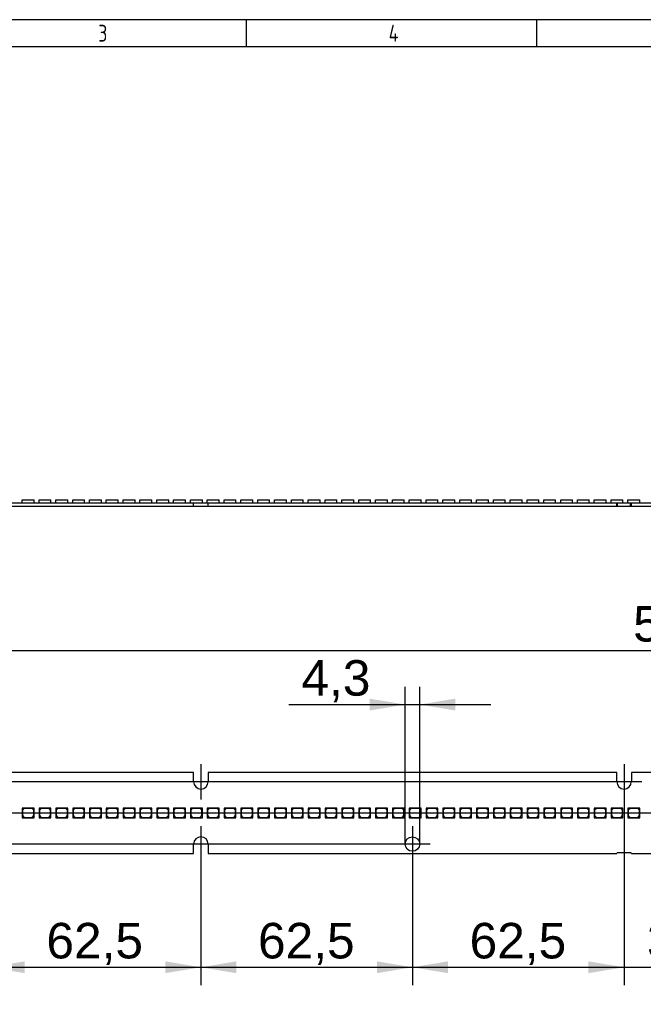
# Paper-space layout 'Layout1' of a CAD drawing. Header units: millimetres. Extents: x 0 to 406, y 0 to 285.
# Tile 3 of 6: x 115 to 207, y 139 to 285. Entities that reach past the tile are written whole.
import ezdxf
from ezdxf.enums import TextEntityAlignment as Align
from ezdxf.lldxf.tags import DXFTag

# ---------------------------------------------------------------- set-up
doc = ezdxf.new("R2010")
doc.units = ezdxf.units.MM
for name, color, linetype in [('10', 7, 'Continuous'), ('Default', 7, 'Continuous'), ('LINLED_560X24MM_', 7, 'Continuous')]:
    doc.layers.add(name, color=color, linetype=linetype)
doc.styles.add('SEACAD_Arial', font='arial.ttf')
doc.styles.add('SEACAD_Solid_Edge_ANSI', font='seans.ttf')
tags = doc.linetypes.add('CENTER2', pattern=[28.575, 19.05, -3.175, 3.175, -3.175]).pattern_tags.tags
tags[10:11] = [DXFTag(74, 4), DXFTag(75, 0), DXFTag(340, '0'), DXFTag(46, 0.0), DXFTag(50, 0.0), DXFTag(44, 0.0), DXFTag(45, 0.0)]
tags[8:9] = [DXFTag(74, 4), DXFTag(75, 0), DXFTag(340, '0'), DXFTag(46, 0.0), DXFTag(50, 0.0), DXFTag(44, 0.0), DXFTag(45, 0.0)]
tags[6:7] = [DXFTag(74, 4), DXFTag(75, 0), DXFTag(340, '0'), DXFTag(46, 0.0), DXFTag(50, 0.0), DXFTag(44, 0.0), DXFTag(45, 0.0)]
tags[4:5] = [DXFTag(74, 4), DXFTag(75, 0), DXFTag(340, '0'), DXFTag(46, 0.0), DXFTag(50, 0.0), DXFTag(44, 0.0), DXFTag(45, 0.0)]
doc.dimstyles.new('ISO', dxfattribs={"dimtxt": 5.25, "dimasz": 5.25, "dimexe": 2.625, "dimexo": 0, "dimgap": 1.3125, "dimtad": 1, "dimlfac": 2, "dimtxsty": 'SEACAD_Arial', "dimblk1": '_SE_FILLED', "dimblk2": '_SE_FILLED', "dimsah": 1, "dimcen": 2.625, "dimadec": 0, "dimazin": 0, "dimtfac": 0.5, "dimtdec": 3, "dimtmove": 0, "dimatfit": 3, "dimfxl": 1, "dimarcsym": 0})

# ---------------------------------------------------------------- blocks, each defined once
blk = doc.blocks.new('SE')
at = {"layer": 'LINLED_560X24MM_', "color": 7, "linetype": 'Continuous'}
for p, q in [((140.52, 173.35), (80.17, 173.35)), ((140.52, 171.95), (140.52, 173.35)), ((203.02, 173.35), (142.67, 173.35)), ((142.67, 173.35), (142.67, 171.95)), ((203.02, 171.95), (203.02, 173.35)), ((218.02, 173.35), (205.17, 173.35)), ((205.17, 173.35), (205.17, 171.95)), ((116.71, 168.05), (115.21, 168.05)), ((115.21, 168.05), (115.21, 166.65)), ((115.51, 168), (115.26, 167.75)), ((115.26, 167.75), (115.26, 166.95)), ((116.66, 168), (115.51, 168)), ((116.91, 167.75), (116.66, 168)), ((116.96, 168.05), (116.71, 168.05)), ((116.71, 168.05), (116.96, 167.8)), ((116.91, 166.95), (116.91, 167.75)), ((116.96, 167.8), (116.96, 168.05)), ((116.96, 166.65), (116.96, 167.8)), ((119.19, 168.05), (117.69, 168.05)), ((117.69, 168.05), (117.69, 166.65)), ((117.99, 168), (117.74, 167.75)), ((117.74, 167.75), (117.74, 166.95)), ((119.14, 168), (117.99, 168)), ((119.39, 167.75), (119.14, 168)), ((119.44, 168.05), (119.19, 168.05)), ((119.19, 168.05), (119.44, 167.8)), ((119.39, 166.95), (119.39, 167.75)), ((119.44, 167.8), (119.44, 168.05)), ((119.44, 166.65), (119.44, 167.8)), ((121.68, 168.05), (120.18, 168.05)), ((120.18, 168.05), (120.18, 166.65)), ((120.48, 168), (120.23, 167.75)), ((120.23, 167.75), (120.23, 166.95)), ((121.63, 168), (120.48, 168)), ((121.88, 167.75), (121.63, 168)), ((121.93, 168.05), (121.68, 168.05)), ((121.68, 168.05), (121.93, 167.8)), ((121.88, 166.95), (121.88, 167.75)), ((121.93, 167.8), (121.93, 168.05)), ((121.93, 166.65), (121.93, 167.8)), ((124.16, 168.05), (122.66, 168.05)), ((122.66, 168.05), (122.66, 166.65)), ((122.96, 168), (122.71, 167.75)), ((122.71, 167.75), (122.71, 166.95)), ((124.11, 168), (122.96, 168)), ((124.36, 167.75), (124.11, 168)), ((124.41, 168.05), (124.16, 168.05)), ((124.16, 168.05), (124.41, 167.8)), ((124.36, 166.95), (124.36, 167.75)), ((124.41, 167.8), (124.41, 168.05)), ((124.41, 166.65), (124.41, 167.8)), ((126.65, 168.05), (125.15, 168.05)), ((125.15, 168.05), (125.15, 166.65)), ((125.45, 168), (125.2, 167.75)), ((125.2, 167.75), (125.2, 166.95)), ((126.6, 168), (125.45, 168)), ((126.85, 167.75), (126.6, 168)), ((126.9, 168.05), (126.65, 168.05)), ((126.65, 168.05), (126.9, 167.8)), ((126.85, 166.95), (126.85, 167.75)), ((126.9, 167.8), (126.9, 168.05)), ((126.9, 166.65), (126.9, 167.8)), ((129.13, 168.05), (127.63, 168.05)), ((127.63, 168.05), (127.63, 166.65)), ((127.93, 168), (127.68, 167.75)), ((127.68, 167.75), (127.68, 166.95)), ((129.08, 168), (127.93, 168)), ((129.33, 167.75), (129.08, 168)), ((129.38, 168.05), (129.13, 168.05)), ((129.13, 168.05), (129.38, 167.8)), ((129.33, 166.95), (129.33, 167.75)), ((129.38, 167.8), (129.38, 168.05)), ((129.38, 166.65), (129.38, 167.8)), ((131.62, 168.05), (130.12, 168.05)), ((130.12, 168.05), (130.12, 166.65)), ((130.42, 168), (130.17, 167.75)), ((130.17, 167.75), (130.17, 166.95)), ((131.57, 168), (130.42, 168)), ((131.82, 167.75), (131.57, 168)), ((131.87, 168.05), (131.62, 168.05)), ((131.62, 168.05), (131.87, 167.8)), ((131.82, 166.95), (131.82, 167.75)), ((131.87, 167.8), (131.87, 168.05)), ((131.87, 166.65), (131.87, 167.8)), ((134.1, 168.05), (132.6, 168.05)), ((132.6, 168.05), (132.6, 166.65)), ((132.9, 168), (132.65, 167.75)), ((132.65, 167.75), (132.65, 166.95)), ((134.05, 168), (132.9, 168)), ((134.3, 167.75), (134.05, 168)), ((134.35, 168.05), (134.1, 168.05)), ((134.1, 168.05), (134.35, 167.8)), ((134.3, 166.95), (134.3, 167.75)), ((134.35, 167.8), (134.35, 168.05)), ((134.35, 166.65), (134.35, 167.8)), ((136.59, 168.05), (135.09, 168.05)), ((135.09, 168.05), (135.09, 166.65)), ((135.39, 168), (135.14, 167.75)), ((135.14, 167.75), (135.14, 166.95)), ((136.54, 168), (135.39, 168)), ((136.79, 167.75), (136.54, 168)), ((136.84, 168.05), (136.59, 168.05)), ((136.59, 168.05), (136.84, 167.8)), ((136.79, 166.95), (136.79, 167.75)), ((136.84, 167.8), (136.84, 168.05)), ((136.84, 166.65), (136.84, 167.8)), ((139.07, 168.05), (137.57, 168.05)), ((137.57, 168.05), (137.57, 166.65)), ((137.87, 168), (137.62, 167.75)), ((137.62, 167.75), (137.62, 166.95)), ((139.02, 168), (137.87, 168)), ((139.27, 167.75), (139.02, 168)), ((139.32, 168.05), (139.07, 168.05)), ((139.07, 168.05), (139.32, 167.8)), ((139.27, 166.95), (139.27, 167.75)), ((139.32, 167.8), (139.32, 168.05)), ((139.32, 166.65), (139.32, 167.8)), ((141.56, 168.05), (140.06, 168.05)), ((140.06, 168.05), (140.06, 166.65)), ((140.36, 168), (140.11, 167.75)), ((140.11, 167.75), (140.11, 166.95)), ((141.51, 168), (140.36, 168)), ((141.76, 167.75), (141.51, 168)), ((141.81, 168.05), (141.56, 168.05)), ((141.56, 168.05), (141.81, 167.8)), ((141.76, 166.95), (141.76, 167.75)), ((141.81, 167.8), (141.81, 168.05)), ((141.81, 166.65), (141.81, 167.8)), ((144.04, 168.05), (142.54, 168.05)), ((142.54, 168.05), (142.54, 166.65)), ((142.84, 168), (142.59, 167.75)), ((142.59, 167.75), (142.59, 166.95)), ((143.99, 168), (142.84, 168)), ((144.24, 167.75), (143.99, 168)), ((144.29, 168.05), (144.04, 168.05)), ((144.04, 168.05), (144.29, 167.8)), ((144.24, 166.95), (144.24, 167.75)), ((144.29, 167.8), (144.29, 168.05)), ((144.29, 166.65), (144.29, 167.8)), ((146.53, 168.05), (145.03, 168.05)), ((145.03, 168.05), (145.03, 166.65)), ((145.33, 168), (145.08, 167.75)), ((145.08, 167.75), (145.08, 166.95)), ((146.48, 168), (145.33, 168)), ((146.73, 167.75), (146.48, 168)), ((146.78, 168.05), (146.53, 168.05)), ((146.53, 168.05), (146.78, 167.8)), ((146.73, 166.95), (146.73, 167.75)), ((146.78, 167.8), (146.78, 168.05)), ((146.78, 166.65), (146.78, 167.8)), ((149.01, 168.05), (147.51, 168.05)), ((147.51, 168.05), (147.51, 166.65)), ((147.81, 168), (147.56, 167.75)), ((147.56, 167.75), (147.56, 166.95)), ((148.96, 168), (147.81, 168)), ((149.21, 167.75), (148.96, 168)), ((149.26, 168.05), (149.01, 168.05)), ((149.01, 168.05), (149.26, 167.8)), ((149.21, 166.95), (149.21, 167.75)), ((149.26, 167.8), (149.26, 168.05)), ((149.26, 166.65), (149.26, 167.8)), ((151.5, 168.05), (150, 168.05)), ((150, 168.05), (150, 166.65)), ((150.3, 168), (150.05, 167.75)), ((150.05, 167.75), (150.05, 166.95)), ((151.45, 168), (150.3, 168)), ((151.7, 167.75), (151.45, 168)), ((151.75, 168.05), (151.5, 168.05)), ((151.5, 168.05), (151.75, 167.8)), ((151.7, 166.95), (151.7, 167.75)), ((151.75, 167.8), (151.75, 168.05)), ((151.75, 166.65), (151.75, 167.8)), ((153.98, 168.05), (152.48, 168.05)), ((152.48, 168.05), (152.48, 166.65)), ((152.78, 168), (152.53, 167.75)), ((152.53, 167.75), (152.53, 166.95)), ((153.93, 168), (152.78, 168)), ((154.18, 167.75), (153.93, 168)), ((154.23, 168.05), (153.98, 168.05)), ((153.98, 168.05), (154.23, 167.8)), ((154.18, 166.95), (154.18, 167.75)), ((154.23, 167.8), (154.23, 168.05)), ((154.23, 166.65), (154.23, 167.8)), ((156.47, 168.05), (154.97, 168.05)), ((154.97, 168.05), (154.97, 166.65)), ((155.27, 168), (155.02, 167.75)), ((155.02, 167.75), (155.02, 166.95)), ((156.42, 168), (155.27, 168)), ((156.67, 167.75), (156.42, 168)), ((156.72, 168.05), (156.47, 168.05)), ((156.47, 168.05), (156.72, 167.8)), ((156.67, 166.95), (156.67, 167.75)), ((156.72, 167.8), (156.72, 168.05)), ((156.72, 166.65), (156.72, 167.8)), ((158.95, 168.05), (157.45, 168.05)), ((157.45, 168.05), (157.45, 166.65)), ((157.75, 168), (157.5, 167.75)), ((157.5, 167.75), (157.5, 166.95)), ((158.9, 168), (157.75, 168)), ((159.15, 167.75), (158.9, 168)), ((159.2, 168.05), (158.95, 168.05)), ((158.95, 168.05), (159.2, 167.8)), ((159.15, 166.95), (159.15, 167.75)), ((159.2, 167.8), (159.2, 168.05)), ((159.2, 166.65), (159.2, 167.8)), ((161.44, 168.05), (159.94, 168.05)), ((159.94, 168.05), (159.94, 166.65)), ((160.24, 168), (159.99, 167.75)), ((159.99, 167.75), (159.99, 166.95)), ((161.39, 168), (160.24, 168)), ((161.64, 167.75), (161.39, 168)), ((161.69, 168.05), (161.44, 168.05)), ((161.44, 168.05), (161.69, 167.8)), ((161.64, 166.95), (161.64, 167.75)), ((161.69, 167.8), (161.69, 168.05)), ((161.69, 166.65), (161.69, 167.8)), ((163.92, 168.05), (162.42, 168.05)), ((162.42, 168.05), (162.42, 166.65)), ((162.72, 168), (162.47, 167.75)), ((162.47, 167.75), (162.47, 166.95)), ((163.87, 168), (162.72, 168)), ((164.12, 167.75), (163.87, 168)), ((164.17, 168.05), (163.92, 168.05)), ((163.92, 168.05), (164.17, 167.8)), ((164.12, 166.95), (164.12, 167.75)), ((164.17, 167.8), (164.17, 168.05)), ((164.17, 166.65), (164.17, 167.8)), ((166.41, 168.05), (164.91, 168.05)), ((164.91, 168.05), (164.91, 166.65)), ((165.21, 168), (164.96, 167.75)), ((164.96, 167.75), (164.96, 166.95)), ((166.36, 168), (165.21, 168)), ((166.61, 167.75), (166.36, 168)), ((166.66, 168.05), (166.41, 168.05)), ((166.41, 168.05), (166.66, 167.8)), ((166.61, 166.95), (166.61, 167.75)), ((166.66, 167.8), (166.66, 168.05)), ((166.66, 166.65), (166.66, 167.8)), ((168.89, 168.05), (167.39, 168.05)), ((167.39, 168.05), (167.39, 166.65)), ((167.69, 168), (167.44, 167.75)), ((167.44, 167.75), (167.44, 166.95)), ((168.84, 168), (167.69, 168)), ((169.09, 167.75), (168.84, 168)), ((169.14, 168.05), (168.89, 168.05)), ((168.89, 168.05), (169.14, 167.8)), ((169.09, 166.95), (169.09, 167.75)), ((169.14, 167.8), (169.14, 168.05)), ((169.14, 166.65), (169.14, 167.8)), ((171.38, 168.05), (169.88, 168.05)), ((169.88, 168.05), (169.88, 166.65)), ((170.18, 168), (169.93, 167.75)), ((169.93, 167.75), (169.93, 166.95)), ((171.33, 168), (170.18, 168)), ((171.58, 167.75), (171.33, 168)), ((171.63, 168.05), (171.38, 168.05)), ((171.38, 168.05), (171.63, 167.8)), ((171.58, 166.95), (171.58, 167.75)), ((171.63, 167.8), (171.63, 168.05)), ((171.63, 166.65), (171.63, 167.8)), ((173.86, 168.05), (172.36, 168.05)), ((172.36, 168.05), (172.36, 166.65)), ((172.66, 168), (172.41, 167.75)), ((172.41, 167.75), (172.41, 166.95)), ((173.81, 168), (172.66, 168)), ((174.06, 167.75), (173.81, 168)), ((174.11, 168.05), (173.86, 168.05)), ((173.86, 168.05), (174.11, 167.8)), ((174.06, 166.95), (174.06, 167.75)), ((174.11, 167.8), (174.11, 168.05)), ((174.11, 166.65), (174.11, 167.8)), ((176.35, 168.05), (174.85, 168.05)), ((174.85, 168.05), (174.85, 166.65)), ((175.15, 168), (174.9, 167.75)), ((174.9, 167.75), (174.9, 166.95)), ((176.3, 168), (175.15, 168)), ((176.55, 167.75), (176.3, 168)), ((176.6, 168.05), (176.35, 168.05)), ((176.35, 168.05), (176.6, 167.8)), ((176.55, 166.95), (176.55, 167.75)), ((176.6, 167.8), (176.6, 168.05)), ((176.6, 166.65), (176.6, 167.8)), ((178.83, 168.05), (177.33, 168.05)), ((177.33, 168.05), (177.33, 166.65)), ((177.63, 168), (177.38, 167.75)), ((177.38, 167.75), (177.38, 166.95)), ((178.78, 168), (177.63, 168)), ((179.03, 167.75), (178.78, 168)), ((179.08, 168.05), (178.83, 168.05)), ((178.83, 168.05), (179.08, 167.8)), ((179.03, 166.95), (179.03, 167.75)), ((179.08, 167.8), (179.08, 168.05)), ((179.08, 166.65), (179.08, 167.8)), ((181.32, 168.05), (179.82, 168.05)), ((179.82, 168.05), (179.82, 166.65)), ((180.12, 168), (179.87, 167.75)), ((179.87, 167.75), (179.87, 166.95)), ((181.27, 168), (180.12, 168)), ((181.52, 167.75), (181.27, 168)), ((181.57, 168.05), (181.32, 168.05)), ((181.32, 168.05), (181.57, 167.8)), ((181.52, 166.95), (181.52, 167.75)), ((181.57, 167.8), (181.57, 168.05)), ((181.57, 166.65), (181.57, 167.8)), ((183.8, 168.05), (182.3, 168.05)), ((182.3, 168.05), (182.3, 166.65)), ((182.6, 168), (182.35, 167.75)), ((182.35, 167.75), (182.35, 166.95)), ((183.75, 168), (182.6, 168)), ((184, 167.75), (183.75, 168)), ((184.05, 168.05), (183.8, 168.05)), ((183.8, 168.05), (184.05, 167.8)), ((184, 166.95), (184, 167.75)), ((184.05, 167.8), (184.05, 168.05)), ((184.05, 166.65), (184.05, 167.8)), ((186.29, 168.05), (184.79, 168.05)), ((184.79, 168.05), (184.79, 166.65)), ((185.09, 168), (184.84, 167.75)), ((184.84, 167.75), (184.84, 166.95)), ((186.24, 168), (185.09, 168)), ((186.49, 167.75), (186.24, 168)), ((186.54, 168.05), (186.29, 168.05)), ((186.29, 168.05), (186.54, 167.8)), ((186.49, 166.95), (186.49, 167.75)), ((186.54, 167.8), (186.54, 168.05)), ((186.54, 166.65), (186.54, 167.8)), ((188.77, 168.05), (187.27, 168.05)), ((187.27, 168.05), (187.27, 166.65)), ((187.57, 168), (187.32, 167.75)), ((187.32, 167.75), (187.32, 166.95)), ((188.72, 168), (187.57, 168)), ((188.97, 167.75), (188.72, 168)), ((189.02, 168.05), (188.77, 168.05)), ((188.77, 168.05), (189.02, 167.8)), ((188.97, 166.95), (188.97, 167.75)), ((189.02, 167.8), (189.02, 168.05)), ((189.02, 166.65), (189.02, 167.8)), ((191.26, 168.05), (189.76, 168.05)), ((189.76, 168.05), (189.76, 166.65)), ((190.06, 168), (189.81, 167.75)), ((189.81, 167.75), (189.81, 166.95)), ((191.21, 168), (190.06, 168)), ((191.46, 167.75), (191.21, 168)), ((191.51, 168.05), (191.26, 168.05)), ((191.26, 168.05), (191.51, 167.8)), ((191.46, 166.95), (191.46, 167.75)), ((191.51, 167.8), (191.51, 168.05)), ((191.51, 166.65), (191.51, 167.8)), ((193.74, 168.05), (192.24, 168.05)), ((192.24, 168.05), (192.24, 166.65)), ((192.54, 168), (192.29, 167.75)), ((192.29, 167.75), (192.29, 166.95)), ((193.69, 168), (192.54, 168)), ((193.94, 167.75), (193.69, 168)), ((193.99, 168.05), (193.74, 168.05)), ((193.74, 168.05), (193.99, 167.8)), ((193.94, 166.95), (193.94, 167.75)), ((193.99, 167.8), (193.99, 168.05)), ((193.99, 166.65), (193.99, 167.8)), ((196.23, 168.05), (194.73, 168.05)), ((194.73, 168.05), (194.73, 166.65)), ((195.03, 168), (194.78, 167.75)), ((194.78, 167.75), (194.78, 166.95)), ((196.18, 168), (195.03, 168)), ((196.43, 167.75), (196.18, 168)), ((196.48, 168.05), (196.23, 168.05)), ((196.23, 168.05), (196.48, 167.8)), ((196.43, 166.95), (196.43, 167.75)), ((196.48, 167.8), (196.48, 168.05)), ((196.48, 166.65), (196.48, 167.8)), ((198.71, 168.05), (197.21, 168.05)), ((197.21, 168.05), (197.21, 166.65)), ((197.51, 168), (197.26, 167.75)), ((197.26, 167.75), (197.26, 166.95)), ((198.66, 168), (197.51, 168)), ((198.91, 167.75), (198.66, 168)), ((198.96, 168.05), (198.71, 168.05)), ((198.71, 168.05), (198.96, 167.8)), ((198.91, 166.95), (198.91, 167.75)), ((198.96, 167.8), (198.96, 168.05)), ((198.96, 166.65), (198.96, 167.8)), ((201.2, 168.05), (199.7, 168.05)), ((199.7, 168.05), (199.7, 166.65)), ((200, 168), (199.75, 167.75)), ((199.75, 167.75), (199.75, 166.95)), ((201.15, 168), (200, 168)), ((201.4, 167.75), (201.15, 168)), ((201.45, 168.05), (201.2, 168.05)), ((201.2, 168.05), (201.45, 167.8)), ((201.4, 166.95), (201.4, 167.75)), ((201.45, 167.8), (201.45, 168.05)), ((201.45, 166.65), (201.45, 167.8)), ((203.68, 168.05), (202.18, 168.05)), ((202.18, 168.05), (202.18, 166.65)), ((202.48, 168), (202.23, 167.75)), ((202.23, 167.75), (202.23, 166.95)), ((203.63, 168), (202.48, 168)), ((203.88, 167.75), (203.63, 168)), ((203.93, 168.05), (203.68, 168.05)), ((203.68, 168.05), (203.93, 167.8)), ((203.88, 166.95), (203.88, 167.75)), ((203.93, 167.8), (203.93, 168.05)), ((203.93, 166.65), (203.93, 167.8)), ((206.17, 168.05), (204.67, 168.05)), ((204.67, 168.05), (204.67, 166.65)), ((204.97, 168), (204.72, 167.75)), ((204.72, 167.75), (204.72, 166.95)), ((206.12, 168), (204.97, 168)), ((206.37, 167.75), (206.12, 168)), ((206.42, 168.05), (206.17, 168.05)), ((206.17, 168.05), (206.42, 167.8)), ((206.37, 166.95), (206.37, 167.75)), ((206.42, 167.8), (206.42, 168.05)), ((206.42, 166.65), (206.42, 167.8)), ((115.21, 166.65), (116.96, 166.65)), ((115.26, 166.95), (115.51, 166.7)), ((115.51, 166.7), (116.66, 166.7)), ((116.66, 166.7), (116.91, 166.95)), ((117.69, 166.65), (119.44, 166.65)), ((117.74, 166.95), (117.99, 166.7)), ((117.99, 166.7), (119.14, 166.7)), ((119.14, 166.7), (119.39, 166.95)), ((120.18, 166.65), (121.93, 166.65)), ((120.23, 166.95), (120.48, 166.7)), ((120.48, 166.7), (121.63, 166.7)), ((121.63, 166.7), (121.88, 166.95)), ((122.66, 166.65), (124.41, 166.65)), ((122.71, 166.95), (122.96, 166.7)), ((122.96, 166.7), (124.11, 166.7)), ((124.11, 166.7), (124.36, 166.95)), ((125.15, 166.65), (126.9, 166.65)), ((125.2, 166.95), (125.45, 166.7)), ((125.45, 166.7), (126.6, 166.7)), ((126.6, 166.7), (126.85, 166.95)), ((127.63, 166.65), (129.38, 166.65)), ((127.68, 166.95), (127.93, 166.7)), ((127.93, 166.7), (129.08, 166.7)), ((129.08, 166.7), (129.33, 166.95)), ((130.12, 166.65), (131.87, 166.65)), ((130.17, 166.95), (130.42, 166.7)), ((130.42, 166.7), (131.57, 166.7)), ((131.57, 166.7), (131.82, 166.95)), ((132.6, 166.65), (134.35, 166.65)), ((132.65, 166.95), (132.9, 166.7)), ((132.9, 166.7), (134.05, 166.7)), ((134.05, 166.7), (134.3, 166.95)), ((135.09, 166.65), (136.84, 166.65)), ((135.14, 166.95), (135.39, 166.7)), ((135.39, 166.7), (136.54, 166.7)), ((136.54, 166.7), (136.79, 166.95)), ((137.57, 166.65), (139.32, 166.65)), ((137.62, 166.95), (137.87, 166.7)), ((137.87, 166.7), (139.02, 166.7)), ((139.02, 166.7), (139.27, 166.95)), ((140.06, 166.65), (141.81, 166.65)), ((140.11, 166.95), (140.36, 166.7)), ((140.36, 166.7), (141.51, 166.7)), ((141.51, 166.7), (141.76, 166.95)), ((142.54, 166.65), (144.29, 166.65)), ((142.59, 166.95), (142.84, 166.7)), ((142.84, 166.7), (143.99, 166.7)), ((143.99, 166.7), (144.24, 166.95)), ((145.03, 166.65), (146.78, 166.65)), ((145.08, 166.95), (145.33, 166.7)), ((145.33, 166.7), (146.48, 166.7)), ((146.48, 166.7), (146.73, 166.95)), ((147.51, 166.65), (149.26, 166.65)), ((147.56, 166.95), (147.81, 166.7)), ((147.81, 166.7), (148.96, 166.7)), ((148.96, 166.7), (149.21, 166.95)), ((150, 166.65), (151.75, 166.65)), ((150.05, 166.95), (150.3, 166.7)), ((150.3, 166.7), (151.45, 166.7)), ((151.45, 166.7), (151.7, 166.95)), ((152.48, 166.65), (154.23, 166.65)), ((152.53, 166.95), (152.78, 166.7)), ((152.78, 166.7), (153.93, 166.7)), ((153.93, 166.7), (154.18, 166.95)), ((154.97, 166.65), (156.72, 166.65)), ((155.02, 166.95), (155.27, 166.7)), ((155.27, 166.7), (156.42, 166.7)), ((156.42, 166.7), (156.67, 166.95)), ((157.45, 166.65), (159.2, 166.65)), ((157.5, 166.95), (157.75, 166.7)), ((157.75, 166.7), (158.9, 166.7)), ((158.9, 166.7), (159.15, 166.95)), ((159.94, 166.65), (161.69, 166.65)), ((159.99, 166.95), (160.24, 166.7)), ((160.24, 166.7), (161.39, 166.7)), ((161.39, 166.7), (161.64, 166.95)), ((162.42, 166.65), (164.17, 166.65)), ((162.47, 166.95), (162.72, 166.7)), ((162.72, 166.7), (163.87, 166.7)), ((163.87, 166.7), (164.12, 166.95)), ((164.91, 166.65), (166.66, 166.65)), ((164.96, 166.95), (165.21, 166.7)), ((165.21, 166.7), (166.36, 166.7)), ((166.36, 166.7), (166.61, 166.95)), ((167.39, 166.65), (169.14, 166.65)), ((167.44, 166.95), (167.69, 166.7)), ((167.69, 166.7), (168.84, 166.7)), ((168.84, 166.7), (169.09, 166.95)), ((169.88, 166.65), (171.63, 166.65)), ((169.93, 166.95), (170.18, 166.7)), ((170.18, 166.7), (171.33, 166.7)), ((171.33, 166.7), (171.58, 166.95)), ((172.36, 166.65), (174.11, 166.65)), ((172.41, 166.95), (172.66, 166.7)), ((172.66, 166.7), (173.81, 166.7)), ((173.81, 166.7), (174.06, 166.95)), ((174.85, 166.65), (176.6, 166.65)), ((174.9, 166.95), (175.15, 166.7)), ((175.15, 166.7), (176.3, 166.7)), ((176.3, 166.7), (176.55, 166.95)), ((177.33, 166.65), (179.08, 166.65)), ((177.38, 166.95), (177.63, 166.7)), ((177.63, 166.7), (178.78, 166.7)), ((178.78, 166.7), (179.03, 166.95)), ((179.82, 166.65), (181.57, 166.65)), ((179.87, 166.95), (180.12, 166.7)), ((180.12, 166.7), (181.27, 166.7)), ((181.27, 166.7), (181.52, 166.95)), ((182.3, 166.65), (184.05, 166.65)), ((182.35, 166.95), (182.6, 166.7)), ((182.6, 166.7), (183.75, 166.7)), ((183.75, 166.7), (184, 166.95)), ((184.79, 166.65), (186.54, 166.65)), ((184.84, 166.95), (185.09, 166.7)), ((185.09, 166.7), (186.24, 166.7)), ((186.24, 166.7), (186.49, 166.95)), ((187.27, 166.65), (189.02, 166.65)), ((187.32, 166.95), (187.57, 166.7)), ((187.57, 166.7), (188.72, 166.7)), ((188.72, 166.7), (188.97, 166.95)), ((189.76, 166.65), (191.51, 166.65)), ((189.81, 166.95), (190.06, 166.7)), ((190.06, 166.7), (191.21, 166.7)), ((191.21, 166.7), (191.46, 166.95)), ((192.24, 166.65), (193.99, 166.65)), ((192.29, 166.95), (192.54, 166.7)), ((192.54, 166.7), (193.69, 166.7)), ((193.69, 166.7), (193.94, 166.95)), ((194.73, 166.65), (196.48, 166.65)), ((194.78, 166.95), (195.03, 166.7)), ((195.03, 166.7), (196.18, 166.7)), ((196.18, 166.7), (196.43, 166.95)), ((197.21, 166.65), (198.96, 166.65)), ((197.26, 166.95), (197.51, 166.7)), ((197.51, 166.7), (198.66, 166.7)), ((198.66, 166.7), (198.91, 166.95)), ((199.7, 166.65), (201.45, 166.65)), ((199.75, 166.95), (200, 166.7)), ((200, 166.7), (201.15, 166.7)), ((201.15, 166.7), (201.4, 166.95)), ((202.18, 166.65), (203.93, 166.65)), ((202.23, 166.95), (202.48, 166.7)), ((202.48, 166.7), (203.63, 166.7)), ((203.63, 166.7), (203.88, 166.95)), ((204.67, 166.65), (206.42, 166.65)), ((204.72, 166.95), (204.97, 166.7)), ((204.97, 166.7), (206.12, 166.7)), ((206.12, 166.7), (206.37, 166.95)), ((140.52, 161.35), (140.52, 162.75)), ((142.67, 162.75), (142.67, 161.35)), ((80.17, 161.35), (140.52, 161.35)), ((142.67, 161.35), (203.02, 161.35)), ((203.14, 161.48), (205.04, 161.48)), ((205.17, 161.35), (218.02, 161.35))]:
    blk.add_line(p, q, dxfattribs=at)
blk.add_circle((172.84, 162.75), 1.07, dxfattribs=at)
for centre, radius, start, end in [((141.59, 171.95), 1.08, 180, 0), ((204.09, 171.95), 1.07, 180, 0), ((141.59, 162.75), 1.08, 0, 180), ((203.14, 161.35), 0.125, 90, 180), ((205.04, 161.35), 0.125, 0, 90)]:
    blk.add_arc(centre, radius, start, end, dxfattribs=at)
blk = doc.blocks.new('SE1')
at = {"layer": 'LINLED_560X24MM_', "color": 7, "linetype": 'Continuous'}
for p, q in [((80.17, 213.19), (140.52, 213.19)), ((80.17, 212.69), (140.52, 212.69)), ((115.21, 213.64), (116.96, 213.64)), ((115.21, 213.19), (115.21, 213.64)), ((116.96, 213.19), (116.96, 213.64)), ((117.69, 213.64), (119.44, 213.64)), ((117.69, 213.19), (117.69, 213.64)), ((119.44, 213.19), (119.44, 213.64)), ((120.18, 213.64), (121.93, 213.64)), ((120.18, 213.19), (120.18, 213.64)), ((121.93, 213.19), (121.93, 213.64)), ((122.66, 213.64), (124.41, 213.64)), ((122.66, 213.19), (122.66, 213.64)), ((124.41, 213.19), (124.41, 213.64)), ((125.15, 213.64), (126.9, 213.64)), ((125.15, 213.19), (125.15, 213.64)), ((126.9, 213.19), (126.9, 213.64)), ((127.63, 213.64), (129.38, 213.64)), ((127.63, 213.19), (127.63, 213.64)), ((129.38, 213.19), (129.38, 213.64)), ((130.12, 213.64), (131.87, 213.64)), ((130.12, 213.19), (130.12, 213.64)), ((131.87, 213.19), (131.87, 213.64)), ((132.6, 213.64), (134.35, 213.64)), ((132.6, 213.19), (132.6, 213.64)), ((134.35, 213.19), (134.35, 213.64)), ((135.09, 213.64), (136.84, 213.64)), ((135.09, 213.19), (135.09, 213.64)), ((136.84, 213.19), (136.84, 213.64)), ((137.57, 213.64), (139.32, 213.64)), ((137.57, 213.19), (137.57, 213.64)), ((139.32, 213.19), (139.32, 213.64)), ((140.06, 213.64), (141.81, 213.64)), ((140.06, 213.19), (140.06, 213.64)), ((140.52, 212.69), (140.52, 213.19)), ((140.52, 213.19), (142.67, 213.19)), ((140.52, 212.69), (142.67, 212.69)), ((141.81, 213.19), (141.81, 213.64)), ((142.54, 213.64), (144.29, 213.64)), ((142.54, 213.19), (142.54, 213.64)), ((142.67, 212.69), (142.67, 213.19)), ((142.67, 213.19), (203.02, 213.19)), ((142.67, 212.69), (203.02, 212.69)), ((144.29, 213.19), (144.29, 213.64)), ((145.03, 213.64), (146.78, 213.64)), ((145.03, 213.19), (145.03, 213.64)), ((146.78, 213.19), (146.78, 213.64)), ((147.51, 213.64), (149.26, 213.64)), ((147.51, 213.19), (147.51, 213.64)), ((149.26, 213.19), (149.26, 213.64)), ((150, 213.64), (151.75, 213.64)), ((150, 213.19), (150, 213.64)), ((151.75, 213.19), (151.75, 213.64)), ((152.48, 213.64), (154.23, 213.64)), ((152.48, 213.19), (152.48, 213.64)), ((154.23, 213.19), (154.23, 213.64)), ((154.97, 213.64), (156.72, 213.64)), ((154.97, 213.19), (154.97, 213.64)), ((156.72, 213.19), (156.72, 213.64)), ((157.45, 213.64), (159.2, 213.64)), ((157.45, 213.19), (157.45, 213.64)), ((159.2, 213.19), (159.2, 213.64)), ((159.94, 213.64), (161.69, 213.64)), ((159.94, 213.19), (159.94, 213.64)), ((161.69, 213.19), (161.69, 213.64)), ((162.42, 213.64), (164.17, 213.64)), ((162.42, 213.19), (162.42, 213.64)), ((164.17, 213.19), (164.17, 213.64)), ((164.91, 213.64), (166.66, 213.64)), ((164.91, 213.19), (164.91, 213.64)), ((166.66, 213.19), (166.66, 213.64)), ((167.39, 213.64), (169.14, 213.64)), ((167.39, 213.19), (167.39, 213.64)), ((169.14, 213.19), (169.14, 213.64)), ((169.88, 213.64), (171.63, 213.64)), ((169.88, 213.19), (169.88, 213.64)), ((171.63, 213.19), (171.63, 213.64)), ((172.36, 213.64), (174.11, 213.64)), ((172.36, 213.19), (172.36, 213.64)), ((174.11, 213.19), (174.11, 213.64)), ((174.85, 213.64), (176.6, 213.64)), ((174.85, 213.19), (174.85, 213.64)), ((176.6, 213.19), (176.6, 213.64)), ((177.33, 213.64), (179.08, 213.64)), ((177.33, 213.19), (177.33, 213.64)), ((179.08, 213.19), (179.08, 213.64)), ((179.82, 213.64), (181.57, 213.64)), ((179.82, 213.19), (179.82, 213.64)), ((181.57, 213.19), (181.57, 213.64)), ((182.3, 213.64), (184.05, 213.64)), ((182.3, 213.19), (182.3, 213.64)), ((184.05, 213.19), (184.05, 213.64)), ((184.79, 213.64), (186.54, 213.64)), ((184.79, 213.19), (184.79, 213.64)), ((186.54, 213.19), (186.54, 213.64)), ((187.27, 213.64), (189.02, 213.64)), ((187.27, 213.19), (187.27, 213.64)), ((189.02, 213.19), (189.02, 213.64)), ((189.76, 213.64), (191.51, 213.64)), ((189.76, 213.19), (189.76, 213.64)), ((191.51, 213.19), (191.51, 213.64)), ((192.24, 213.64), (193.99, 213.64)), ((192.24, 213.19), (192.24, 213.64)), ((193.99, 213.19), (193.99, 213.64)), ((194.73, 213.64), (196.48, 213.64)), ((194.73, 213.19), (194.73, 213.64)), ((196.48, 213.19), (196.48, 213.64)), ((197.21, 213.64), (198.96, 213.64)), ((197.21, 213.19), (197.21, 213.64)), ((198.96, 213.19), (198.96, 213.64)), ((199.7, 213.64), (201.45, 213.64)), ((199.7, 213.19), (199.7, 213.64)), ((201.45, 213.19), (201.45, 213.64)), ((202.18, 213.64), (203.93, 213.64)), ((202.18, 213.19), (202.18, 213.64)), ((203.02, 212.69), (203.02, 213.19)), ((203.02, 213.19), (203.14, 213.19)), ((203.02, 212.69), (203.14, 212.69)), ((203.14, 212.69), (203.14, 213.19)), ((203.14, 213.19), (205.04, 213.19)), ((203.14, 212.69), (205.04, 212.69)), ((203.93, 213.19), (203.93, 213.64)), ((204.67, 213.64), (206.42, 213.64)), ((204.67, 213.19), (204.67, 213.64)), ((205.04, 212.69), (205.04, 213.19)), ((205.04, 213.19), (205.17, 213.19)), ((205.04, 212.69), (205.17, 212.69)), ((205.17, 212.69), (205.17, 213.19)), ((205.17, 213.19), (218.02, 213.19)), ((205.17, 212.69), (218.02, 212.69)), ((206.42, 213.19), (206.42, 213.64))]:
    blk.add_line(p, q, dxfattribs=at)
blk = doc.blocks.new('SEANNOT_GROUP')
at = {"layer": 'Default', "color": 7, "linetype": 'CENTER2'}
for p, q in [((141.59, 174.58), (141.59, 169.33)), ((144.22, 171.95), (138.97, 171.95))]:
    blk.add_line(p, q, dxfattribs=at)
blk = doc.blocks.new('SEANNOT_GROUP1')
at = {"layer": 'Default', "color": 7, "linetype": 'CENTER2'}
for p, q in [((141.59, 165.38), (141.59, 160.13)), ((144.22, 162.75), (138.97, 162.75))]:
    blk.add_line(p, q, dxfattribs=at)
blk = doc.blocks.new('SEANNOT_GROUP2')
at = {"layer": 'Default', "color": 7, "linetype": 'CENTER2'}
for p, q in [((172.84, 165.38), (172.84, 160.13)), ((175.47, 162.75), (170.22, 162.75))]:
    blk.add_line(p, q, dxfattribs=at)
blk = doc.blocks.new('SEANNOT_GROUP3')
at = {"layer": 'Default', "color": 7, "linetype": 'CENTER2'}
for p, q in [((204.09, 174.58), (204.09, 169.33)), ((206.72, 171.95), (201.47, 171.95))]:
    blk.add_line(p, q, dxfattribs=at)
blk = doc.blocks.new('DMBLK98')
at = {"layer": 'Default', "linetype": 'Continuous'}
for points in [[(166.52, 184.24), (166.52, 182.49), (171.77, 183.37)], [(179.17, 184.24), (173.92, 183.37), (179.17, 182.49)]]:
    blk.add_hatch(color=7, dxfattribs=at).paths.add_polyline_path(points)
at = {"layer": 'Default', "color": 7, "linetype": 'Continuous'}
for p, q in [((171.77, 162.75), (171.77, 185.99)), ((173.92, 162.75), (173.92, 185.99)), ((154.6, 183.37), (184.42, 183.37))]:
    blk.add_line(p, q, dxfattribs=at)
at = {"layer": 'Default', "color": 7, "linetype": 'Continuous', "style": 'SEACAD_Arial'}
blk.add_text('4,3', height=5.25, dxfattribs=at).set_placement((156.44, 189.93), align=Align.TOP_LEFT)
blk = doc.blocks.new('_SE_FILLED')
at = {"color": 0}
blk.add_line((0, 0), (-1, 0), dxfattribs=at)
blk.add_solid([(0, 0), (-1, -0.1665), (-1, 0.1665), (0, 0)], dxfattribs=at)
blk = doc.blocks.new('DMBLK99')
at = {"layer": 'Default', "linetype": 'Continuous'}
for points in [[(76.84, 192.24), (71.59, 191.37), (76.84, 190.49)], [(346.34, 192.24), (346.34, 190.49), (351.59, 191.37)]]:
    blk.add_hatch(color=7, dxfattribs=at).paths.add_polyline_path(points)
at = {"layer": 'Default', "color": 7, "linetype": 'Continuous'}
for p, q in [((71.59, 173.35), (71.59, 193.99)), ((351.59, 167.35), (351.59, 193.99)), ((71.59, 191.37), (351.59, 191.37))]:
    blk.add_line(p, q, dxfattribs=at)
at = {"layer": 'Default', "color": 7, "linetype": 'Continuous', "style": 'SEACAD_Arial'}
blk.add_text('560', height=5.25, dxfattribs=at).set_placement((205.43, 197.93), align=Align.TOP_LEFT)
blk = doc.blocks.new('DMBLK101')
at = {"layer": 'Default', "linetype": 'Continuous'}
for points in [[(60.54, 177.2), (61.41, 171.95), (62.29, 177.2)], [(60.54, 157.5), (62.29, 157.5), (61.41, 162.75)]]:
    blk.add_hatch(color=7, dxfattribs=at).paths.add_polyline_path(points)
at = {"layer": 'Default', "color": 7, "linetype": 'Continuous'}
for p, q in [((61.41, 182.45), (61.41, 152.25)), ((204.09, 171.95), (58.79, 171.95)), ((173.92, 162.75), (58.79, 162.75))]:
    blk.add_line(p, q, dxfattribs=at)
at = {"layer": 'Default', "color": 7, "linetype": 'Continuous', "style": 'SEACAD_Arial'}
blk.add_text('18,4', height=5.25, rotation=90, dxfattribs=at).set_placement((54.85, 160.16), align=Align.TOP_LEFT)
blk = doc.blocks.new('SEANNOT_GROUP12')
at = {"layer": 'Default', "color": 7, "linetype": 'CENTER2'}
blk.add_line((68.09, 167.35), (355.09, 167.35), dxfattribs=at)
blk = doc.blocks.new('DMBLK102')
at = {"layer": 'Default', "linetype": 'Continuous'}
for points in [[(146.84, 143.67), (146.84, 145.42), (141.59, 144.54)], [(167.59, 143.67), (172.84, 144.54), (167.59, 145.42)]]:
    blk.add_hatch(color=7, dxfattribs=at).paths.add_polyline_path(points)
at = {"layer": 'Default', "color": 7, "linetype": 'Continuous'}
for p, q in [((141.59, 162.75), (141.59, 141.92)), ((172.84, 162.75), (172.84, 141.92)), ((141.59, 144.54), (172.84, 144.54))]:
    blk.add_line(p, q, dxfattribs=at)
at = {"layer": 'Default', "color": 7, "linetype": 'Continuous', "style": 'SEACAD_Arial'}
blk.add_text('62,5', height=5.25, dxfattribs=at).set_placement((150.03, 151.1), align=Align.TOP_LEFT)
blk = doc.blocks.new('DMBLK103')
at = {"layer": 'Default', "linetype": 'Continuous'}
for points in [[(115.59, 143.67), (115.59, 145.42), (110.34, 144.54)], [(136.34, 143.67), (141.59, 144.54), (136.34, 145.42)]]:
    blk.add_hatch(color=7, dxfattribs=at).paths.add_polyline_path(points)
at = {"layer": 'Default', "color": 7, "linetype": 'Continuous'}
for p, q in [((141.59, 163.83), (141.59, 141.92)), ((110.34, 162.75), (110.34, 141.92)), ((110.34, 144.54), (141.59, 144.54))]:
    blk.add_line(p, q, dxfattribs=at)
at = {"layer": 'Default', "color": 7, "linetype": 'Continuous', "style": 'SEACAD_Arial'}
blk.add_text('62,5', height=5.25, dxfattribs=at).set_placement((118.78, 151.1), align=Align.TOP_LEFT)
blk = doc.blocks.new('DMBLK106')
at = {"layer": 'Default', "linetype": 'Continuous'}
for points in [[(198.84, 143.67), (204.09, 144.54), (198.84, 145.42)], [(224.34, 143.67), (224.34, 145.42), (219.09, 144.54)]]:
    blk.add_hatch(color=7, dxfattribs=at).paths.add_polyline_path(points)
at = {"layer": 'Default', "color": 7, "linetype": 'Continuous'}
for p, q in [((204.09, 171.95), (204.09, 141.92)), ((219.09, 167.38), (219.09, 141.92)), ((193.59, 144.54), (229.59, 144.54))]:
    blk.add_line(p, q, dxfattribs=at)
at = {"layer": 'Default', "color": 7, "linetype": 'Continuous', "style": 'SEACAD_Arial'}
blk.add_text('30', height=5.25, dxfattribs=at).set_placement((207.48, 151.1), align=Align.TOP_LEFT)
blk = doc.blocks.new('DMBLK107')
at = {"layer": 'Default', "linetype": 'Continuous'}
for points in [[(178.09, 143.67), (178.09, 145.42), (172.84, 144.54)], [(198.84, 143.67), (204.09, 144.54), (198.84, 145.42)]]:
    blk.add_hatch(color=7, dxfattribs=at).paths.add_polyline_path(points)
at = {"layer": 'Default', "color": 7, "linetype": 'Continuous'}
for p, q in [((204.09, 171.95), (204.09, 141.92)), ((172.84, 162.75), (172.84, 141.92)), ((172.84, 144.54), (204.09, 144.54))]:
    blk.add_line(p, q, dxfattribs=at)
at = {"layer": 'Default', "color": 7, "linetype": 'Continuous', "style": 'SEACAD_Arial'}
blk.add_text('62,5', height=5.25, dxfattribs=at).set_placement((181.28, 151.1), align=Align.TOP_LEFT)

psp = doc.layouts.get("Layout1")

# ---------------------------------------------------------------- linework, layer by layer
at = {"layer": '10', "color": 7, "linetype": 'Continuous'}
for p, q in [((148.333, 280.5775), (148.333, 284.5775)), ((191.2219, 280.5775), (191.2219, 284.5775)), ((405.6664, 280.5775), (19.6664, 280.5775))]:
    psp.add_line(p, q, dxfattribs=at)
psp.add_lwpolyline([(405.6664, 13.5775), (405.6664, 284.5775), (15.6664, 284.5775), (15.6664, 13.5775), (405.6664, 13.5775)], dxfattribs=at)

# ---------------------------------------------------------------- block references
at = {"layer": 'Default'}
for name in ['SE1', 'SE', 'SEANNOT_GROUP', 'SEANNOT_GROUP3', 'SEANNOT_GROUP12', 'SEANNOT_GROUP1', 'SEANNOT_GROUP2']:
    psp.add_blockref(name, (0, 0), dxfattribs=at)

# ---------------------------------------------------------------- texts
at = {"layer": '10', "char_height": 2.5, "width": 1.521749, "attachment_point": 1, "style": 'SEACAD_Solid_Edge_ANSI'}
for s, insert in [('{\\fSolid Edge ANSI|b0||i0||c0|p34;\\C7;\\H2.50000002;\\W0.8;3}', (126.444, 283.8275)), ('{\\fSolid Edge ANSI|b0||i0||c0|p34;\\C7;\\H2.50000002;\\W0.8;4}', (169.3328, 283.8275))]:
    psp.add_mtext(s, dxfattribs=dict(at, insert=insert))

# ---------------------------------------------------------------- dimensions: what is measured, and where the dimension line sits
at = {"layer": 'Default', "color": 7, "linetype": 'Continuous'}
for base, p1, p2, picture, middle in [((351.5902, 191.37), (71.5902, 161.3525), (351.5902, 167.3525), 'DMBLK99', (211.5902, 191.37)), ((204.0902, 144.5402), (172.8402, 162.7525), (204.0902, 171.9525), 'DMBLK107', (188.4652, 144.5402)), ((141.5902, 144.5402), (110.3402, 162.7525), (141.5902, 163.8275), 'DMBLK103', (125.9652, 144.5402))]:
    dim = psp.add_linear_dim(base=base, p1=p1, p2=p2, text='\\A1;<>', dimstyle='ISO', dxfattribs=at)
    dim.commit()
    dim.dimension.update_dxf_attribs({"geometry": picture, "text_midpoint": middle, "dimtype": 160})
for base, p1, p2, angle, picture, middle, dimtype in [((171.7652, 183.37), (171.7652, 162.7525), (173.9152, 162.7525), 0, 'DMBLK98', (168.5494, 183.37), 161), ((61.4128, 162.7525), (204.0902, 171.9525), (173.9152, 162.7525), 90, 'DMBLK101', (61.4128, 167.3525), 160), ((204.0902, 144.5402), (204.0902, 171.9525), (219.0902, 171.9525), 0, 'DMBLK106', (211.5902, 144.5402), 161), ((141.5902, 144.5402), (141.5902, 162.7525), (172.8402, 162.7525), 0, 'DMBLK102', (157.2152, 144.5402), 161)]:
    dim = psp.add_linear_dim(base=base, p1=p1, p2=p2, angle=angle, text='\\A1;<>', dimstyle='ISO', dxfattribs=at)
    dim.commit()
    dim.dimension.update_dxf_attribs({"geometry": picture, "text_midpoint": middle, "dimtype": dimtype})

doc.saveas('drawing.dxf')
